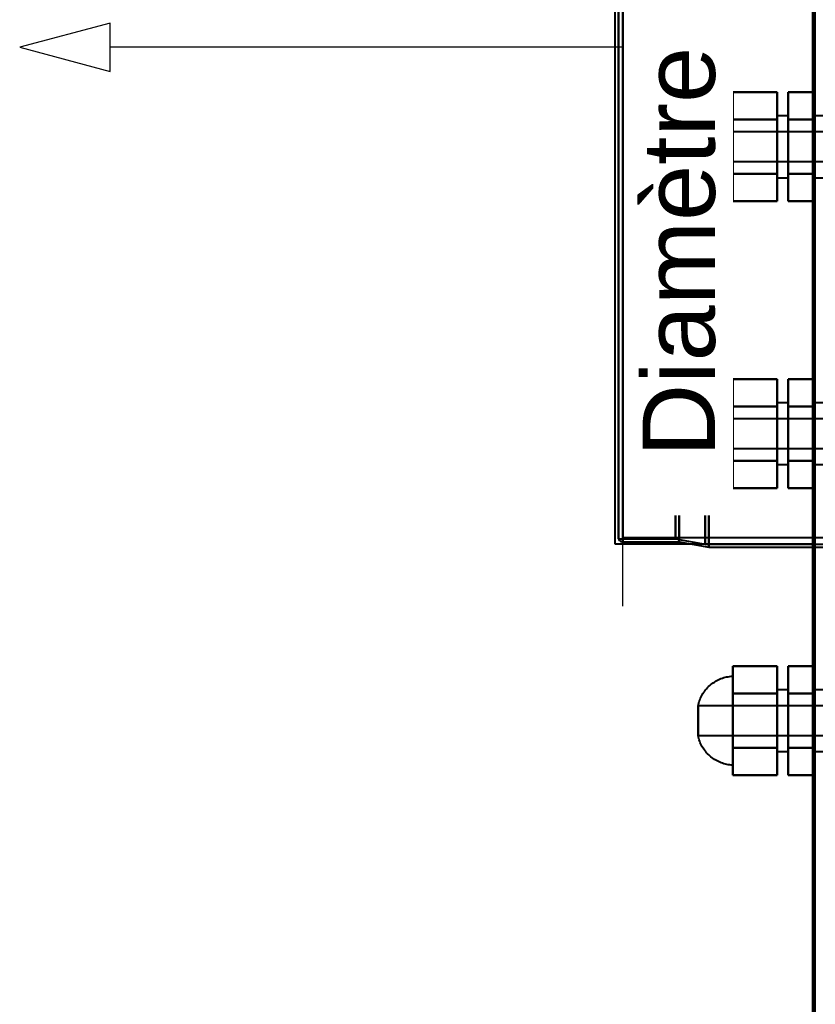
# Model space of a CAD drawing. Header units: millimetres. Extents: x -1087 to 1688, y -120 to 936.
# Tile 26 of 88: x -695 to -535, y 445 to 644. Entities that reach past the tile are written whole.
import ezdxf

# ---------------------------------------------------------------- set-up
doc = ezdxf.new("R2010")
doc.units = ezdxf.units.MM
doc.layers.add('A-GENM', color=13, linetype='Continuous', lineweight=40)
doc.layers.add('G-IMPT', color=8, linetype='Continuous', lineweight=40)
doc.styles.add('Arial_1', font='arial.ttf', dxfattribs={"height": 14.6304})

# ---------------------------------------------------------------- blocks, each defined once
blk = doc.blocks.new('NEXA 400 CALQUES_dwg-748074-Arrière')
at = {"layer": 'G-IMPT'}
for p, q in [((-535, 827.77), (-535, 128.97)), ((-573.39, 638.37), (-573.39, 738.34)), ((-573.39, 738.34), (-573.39, 638.37)), ((-562, 738.34), (-562, 638.37)), ((-562, 638.37), (-562, 738.34)), ((-556.77, 638.37), (-556.77, 738.78)), ((-556.77, 738.78), (-556.77, 638.37)), ((-556, 739.37), (-556, 638.37)), ((-556, 638.37), (-556, 739.37)), ((-535, 739.87), (-535, 638.37)), ((-535, 638.37), (-535, 739.87)), ((-574.3, 638.37), (-574.3, 737.75)), ((-574.3, 737.75), (-574.3, 638.37)), ((-573.39, 638.37), (-573.39, 737.43)), ((-562.77, 638.37), (-562.77, 737.75)), ((-562.77, 737.75), (-562.77, 638.37)), ((-574.3, 539), (-574.3, 638.37)), ((-574.3, 638.37), (-574.3, 539)), ((-573.39, 539.31), (-573.39, 638.37)), ((-573.39, 538.41), (-573.39, 638.37)), ((-573.39, 638.37), (-573.39, 538.41)), ((-562.77, 539), (-562.77, 638.37)), ((-562.77, 638.37), (-562.77, 539)), ((-562, 638.37), (-562, 538.41)), ((-562, 538.41), (-562, 638.37)), ((-556.77, 537.96), (-556.77, 638.37)), ((-556.77, 638.37), (-556.77, 537.96)), ((-556, 638.37), (-556, 537.37)), ((-556, 537.37), (-556, 638.37)), ((-535, 638.37), (-535, 536.87)), ((-535, 536.87), (-535, 638.37)), ((-551.2, 627.27), (-551.2, 609.27)), ((-551.2, 627.27), (-551.2, 618.27)), ((-551.2, 618.27), (-551.2, 627.27)), ((-534.5, 624.92), (-535, 624.92)), ((-535, 618.27), (-535, 624.92)), ((-535, 624.92), (-535, 618.27)), ((-540, 624.52), (-542.2, 624.52)), ((-542.2, 624.52), (-542.2, 618.27)), ((-542.2, 618.27), (-542.2, 624.52)), ((-540, 624.52), (-540, 618.27)), ((-540, 618.27), (-540, 624.52)), ((-527.2, 624.52), (-535, 624.52)), ((-535, 618.27), (-535, 624.52)), ((-535, 624.52), (-535, 612.02)), ((-535, 624.52), (-535, 612.02)), ((-527.2, 621.27), (-558.2, 621.27)), ((-558.2, 615.27), (-558.2, 621.27)), ((-558.2, 618.27), (-558.2, 621.27)), ((-558.2, 621.27), (-558.2, 618.27)), ((-558.2, 615.27), (-558.2, 618.27)), ((-558.2, 618.27), (-558.2, 615.27)), ((-551.2, 618.27), (-551.2, 609.27)), ((-551.2, 609.27), (-551.2, 618.27)), ((-542.2, 618.27), (-542.2, 612.02)), ((-542.2, 612.02), (-542.2, 618.27)), ((-540, 618.27), (-540, 612.02)), ((-540, 612.02), (-540, 618.27)), ((-535, 612.02), (-535, 618.27)), ((-535, 612.02), (-535, 618.27)), ((-535, 611.62), (-535, 618.27)), ((-535, 618.27), (-535, 611.62)), ((-558.2, 615.27), (-527.2, 615.27)), ((-542.2, 612.02), (-540, 612.02)), ((-535, 612.02), (-527.2, 612.02)), ((-535, 611.62), (-534.5, 611.62)), ((-551.2, 569.27), (-551.2, 551.27)), ((-551.2, 569.27), (-551.2, 560.27)), ((-551.2, 560.27), (-551.2, 569.27)), ((-540, 566.52), (-542.2, 566.52)), ((-542.2, 566.52), (-542.2, 560.27)), ((-542.2, 560.27), (-542.2, 566.52)), ((-540, 566.52), (-540, 560.27)), ((-540, 560.27), (-540, 566.52)), ((-534.5, 566.92), (-535, 566.92)), ((-535, 560.27), (-535, 566.92)), ((-535, 566.92), (-535, 560.27)), ((-527.2, 566.52), (-535, 566.52)), ((-535, 560.27), (-535, 566.52)), ((-535, 566.52), (-535, 554.02)), ((-535, 566.52), (-535, 554.02)), ((-527.2, 563.27), (-558.2, 563.27)), ((-558.2, 563.27), (-558.2, 560.27)), ((-558.2, 557.27), (-558.2, 563.27)), ((-558.2, 560.27), (-558.2, 563.27)), ((-558.2, 560.27), (-558.2, 557.27)), ((-558.2, 557.27), (-558.2, 560.27)), ((-551.2, 560.27), (-551.2, 551.27)), ((-551.2, 551.27), (-551.2, 560.27)), ((-542.2, 560.27), (-542.2, 554.02)), ((-542.2, 554.02), (-542.2, 560.27)), ((-540, 560.27), (-540, 554.02)), ((-540, 554.02), (-540, 560.27)), ((-535, 554.02), (-535, 560.27)), ((-535, 554.02), (-535, 560.27)), ((-535, 553.62), (-535, 560.27)), ((-535, 560.27), (-535, 553.62)), ((-558.2, 557.27), (-527.2, 557.27)), ((-542.2, 554.02), (-540, 554.02)), ((-535, 554.02), (-527.2, 554.02)), ((-535, 553.62), (-534.5, 553.62)), ((-573.39, 539.31), (573.39, 539.31)), ((-574.3, 539), (-562.77, 539)), ((-573.39, 538.41), (-562, 538.41)), ((-562.77, 539), (-556.77, 537.96)), ((-562, 538.41), (-556, 537.37)), ((-556.77, 537.96), (-525.2, 537.96)), ((-556, 537.37), (-526, 537.37)), ((-535, 536.87), (-534.5, 536.87)), ((-551.2, 511.27), (-551.2, 493.27)), ((-551.2, 511.27), (-551.2, 502.27)), ((-551.2, 502.27), (-551.2, 511.27)), ((-540, 508.52), (-542.2, 508.52)), ((-542.2, 508.52), (-542.2, 502.27)), ((-542.2, 502.27), (-542.2, 508.52)), ((-540, 508.52), (-540, 502.27)), ((-540, 502.27), (-540, 508.52)), ((-534.5, 508.92), (-535, 508.92)), ((-535, 502.27), (-535, 508.92)), ((-535, 508.92), (-535, 502.27)), ((-527.2, 508.52), (-535, 508.52)), ((-535, 502.27), (-535, 508.52)), ((-535, 508.52), (-535, 496.02)), ((-535, 508.52), (-535, 496.02)), ((-527.2, 505.27), (-558.2, 505.27)), ((-558.2, 505.27), (-558.2, 502.27)), ((-558.2, 499.27), (-558.2, 505.27)), ((-558.2, 502.27), (-558.2, 505.27)), ((-558.2, 502.27), (-558.2, 499.27)), ((-558.2, 499.27), (-558.2, 502.27)), ((-551.2, 502.27), (-551.2, 493.27)), ((-551.2, 493.27), (-551.2, 502.27)), ((-542.2, 502.27), (-542.2, 496.02)), ((-542.2, 496.02), (-542.2, 502.27)), ((-540, 502.27), (-540, 496.02)), ((-540, 496.02), (-540, 502.27)), ((-535, 496.02), (-535, 502.27)), ((-535, 496.02), (-535, 502.27)), ((-535, 495.62), (-535, 502.27)), ((-535, 502.27), (-535, 495.62)), ((-558.2, 499.27), (-527.2, 499.27)), ((-542.2, 496.02), (-540, 496.02)), ((-535, 496.02), (-527.2, 496.02)), ((-535, 495.62), (-534.5, 495.62))]:
    blk.add_line(p, q, dxfattribs=at)
at = {"layer": 'G-IMPT', "flags": 128}
for points in [[(-535, 128.97), (-535, 312.42), (-535, 495.87), (-535, 679.32), (-535, 862.77)], [(-535, 862.77), (-535, 679.32), (-535, 495.87), (-535, 312.42), (-535, 128.97)], [(-534.5, 129.47), (-534.5, 312.67), (-534.5, 495.87), (-534.5, 679.07), (-534.5, 862.27)], [(-535, 827.77), (-535, 653.07), (-535, 478.37), (-535, 303.67), (-535, 128.97)], [(-535, 128.97), (-535, 303.67), (-535, 478.37), (-535, 653.07), (-535, 827.77)], [(-535, 670.07), (-535, 570.47), (-535, 470.87), (-535, 371.27), (-535, 271.67)], [(-535, 271.67), (-535, 371.27), (-535, 470.87), (-535, 570.47), (-535, 670.07)], [(-535, 670.07), (-535, 570.47), (-535, 470.87), (-535, 371.27), (-535, 271.67)], [(-535, 271.67), (-535, 371.27), (-535, 470.87), (-535, 570.47), (-535, 670.07)], [(-551.2, 623.77), (-551.2, 625.15), (-551.2, 626.52), (-551.2, 627.9), (-551.2, 629.27)], [(-551.2, 629.27), (-551.2, 627.9), (-551.2, 626.52), (-551.2, 625.15), (-551.2, 623.77)], [(-542.2, 629.27), (-544.45, 629.27), (-546.7, 629.27), (-548.95, 629.27), (-551.2, 629.27)], [(-551.2, 629.27), (-551.2, 627.9), (-551.2, 626.52), (-551.2, 625.15), (-551.2, 623.77)], [(-551.2, 623.77), (-551.2, 625.15), (-551.2, 626.52), (-551.2, 627.9), (-551.2, 629.27)], [(-551.2, 629.27), (-548.95, 629.27), (-546.7, 629.27), (-544.45, 629.27), (-542.2, 629.27)], [(-542.2, 623.77), (-542.2, 625.15), (-542.2, 626.52), (-542.2, 627.9), (-542.2, 629.27)], [(-542.2, 629.27), (-542.2, 627.9), (-542.2, 626.52), (-542.2, 625.15), (-542.2, 623.77)], [(-542.2, 623.77), (-542.2, 625.15), (-542.2, 626.52), (-542.2, 627.9), (-542.2, 629.27)], [(-542.2, 629.27), (-542.2, 627.9), (-542.2, 626.52), (-542.2, 625.15), (-542.2, 623.77)], [(-540, 623.77), (-540, 625.15), (-540, 626.52), (-540, 627.9), (-540, 629.27)], [(-540, 629.27), (-540, 627.9), (-540, 626.52), (-540, 625.15), (-540, 623.77)], [(-540, 629.27), (-540, 627.9), (-540, 626.52), (-540, 625.15), (-540, 623.77)], [(-535, 629.27), (-536.25, 629.27), (-537.5, 629.27), (-538.75, 629.27), (-540, 629.27)], [(-540, 623.77), (-540, 625.15), (-540, 626.52), (-540, 627.9), (-540, 629.27)], [(-540, 629.27), (-538.75, 629.27), (-537.5, 629.27), (-536.25, 629.27), (-535, 629.27)], [(-535, 623.77), (-535, 625.15), (-535, 626.52), (-535, 627.9), (-535, 629.27)], [(-535, 629.27), (-535, 627.9), (-535, 626.52), (-535, 625.15), (-535, 623.77)], [(-535, 623.77), (-535, 625.15), (-535, 626.52), (-535, 627.9), (-535, 629.27)], [(-535, 629.27), (-535, 627.9), (-535, 626.52), (-535, 625.15), (-535, 623.77)], [(-558.2, 621.27), (-558.13, 621.57), (-558.06, 621.85), (-557.97, 622.14), (-557.87, 622.42), (-557.76, 622.7), (-557.63, 622.98), (-557.5, 623.25), (-557.36, 623.51), (-557.2, 623.77), (-557.04, 624.02), (-556.86, 624.26), (-556.68, 624.5), (-556.49, 624.73), (-556.28, 624.95), (-556.07, 625.16), (-555.85, 625.37), (-555.63, 625.56), (-555.39, 625.75), (-555.15, 625.93), (-554.9, 626.09), (-554.64, 626.25), (-554.38, 626.4), (-554.12, 626.53), (-553.84, 626.66), (-553.57, 626.77), (-553.28, 626.87), (-553, 626.97), (-552.71, 627.05), (-552.42, 627.11), (-552.12, 627.17), (-551.83, 627.22), (-551.53, 627.25), (-551.23, 627.27), (-551.2, 627.27)], [(-551.2, 612.77), (-551.2, 615.52), (-551.2, 618.27), (-551.2, 621.02), (-551.2, 623.77)], [(-551.2, 623.77), (-551.2, 621.02), (-551.2, 618.27), (-551.2, 615.52), (-551.2, 612.77)], [(-542.2, 623.77), (-544.45, 623.77), (-546.7, 623.77), (-548.95, 623.77), (-551.2, 623.77)], [(-551.2, 623.77), (-551.2, 621.02), (-551.2, 618.27), (-551.2, 615.52), (-551.2, 612.77)], [(-551.2, 623.77), (-548.95, 623.77), (-546.7, 623.77), (-544.45, 623.77), (-542.2, 623.77)], [(-542.2, 623.77), (-544.45, 623.77), (-546.7, 623.77), (-548.95, 623.77), (-551.2, 623.77)], [(-551.2, 612.77), (-551.2, 615.52), (-551.2, 618.27), (-551.2, 621.02), (-551.2, 623.77)], [(-551.2, 623.77), (-548.95, 623.77), (-546.7, 623.77), (-544.45, 623.77), (-542.2, 623.77)], [(-542.2, 612.77), (-542.2, 615.52), (-542.2, 618.27), (-542.2, 621.02), (-542.2, 623.77)], [(-542.2, 623.77), (-542.2, 621.02), (-542.2, 618.27), (-542.2, 615.52), (-542.2, 612.77)], [(-542.2, 612.77), (-542.2, 615.52), (-542.2, 618.27), (-542.2, 621.02), (-542.2, 623.77)], [(-542.2, 623.77), (-542.2, 621.02), (-542.2, 618.27), (-542.2, 615.52), (-542.2, 612.77)], [(-540, 612.77), (-540, 615.52), (-540, 618.27), (-540, 621.02), (-540, 623.77)], [(-540, 623.77), (-540, 621.02), (-540, 618.27), (-540, 615.52), (-540, 612.77)], [(-540, 623.77), (-540, 621.02), (-540, 618.27), (-540, 615.52), (-540, 612.77)], [(-535, 623.77), (-536.25, 623.77), (-537.5, 623.77), (-538.75, 623.77), (-540, 623.77)], [(-540, 623.77), (-538.75, 623.77), (-537.5, 623.77), (-536.25, 623.77), (-535, 623.77)], [(-535, 623.77), (-536.25, 623.77), (-537.5, 623.77), (-538.75, 623.77), (-540, 623.77)], [(-540, 612.77), (-540, 615.52), (-540, 618.27), (-540, 621.02), (-540, 623.77)], [(-540, 623.77), (-538.75, 623.77), (-537.5, 623.77), (-536.25, 623.77), (-535, 623.77)], [(-535, 612.77), (-535, 615.52), (-535, 618.27), (-535, 621.02), (-535, 623.77)], [(-535, 623.77), (-535, 621.02), (-535, 618.27), (-535, 615.52), (-535, 612.77)], [(-535, 612.77), (-535, 615.52), (-535, 618.27), (-535, 621.02), (-535, 623.77)], [(-535, 623.77), (-535, 621.02), (-535, 618.27), (-535, 615.52), (-535, 612.77)], [(-551.2, 609.27), (-551.5, 609.29), (-551.8, 609.32), (-552.09, 609.37), (-552.39, 609.42), (-552.68, 609.49), (-552.97, 609.57), (-553.26, 609.66), (-553.54, 609.76), (-553.82, 609.88), (-554.09, 610), (-554.36, 610.14), (-554.62, 610.28), (-554.88, 610.44), (-555.13, 610.6), (-555.37, 610.78), (-555.6, 610.96), (-555.83, 611.16), (-556.05, 611.36), (-556.26, 611.57), (-556.47, 611.8), (-556.66, 612.02), (-556.85, 612.26), (-557.02, 612.5), (-557.19, 612.75), (-557.34, 613.01), (-557.49, 613.27), (-557.62, 613.54), (-557.75, 613.82), (-557.86, 614.09), (-557.96, 614.38), (-558.05, 614.66), (-558.13, 614.95), (-558.19, 615.24), (-558.2, 615.27)], [(-551.2, 612.77), (-551.2, 611.4), (-551.2, 610.02), (-551.2, 608.65), (-551.2, 607.27)], [(-551.2, 607.27), (-551.2, 608.65), (-551.2, 610.02), (-551.2, 611.4), (-551.2, 612.77)], [(-551.2, 607.27), (-551.2, 608.65), (-551.2, 610.02), (-551.2, 611.4), (-551.2, 612.77)], [(-551.2, 612.77), (-548.95, 612.77), (-546.7, 612.77), (-544.45, 612.77), (-542.2, 612.77)], [(-542.2, 612.77), (-544.45, 612.77), (-546.7, 612.77), (-548.95, 612.77), (-551.2, 612.77)], [(-551.2, 612.77), (-551.2, 611.4), (-551.2, 610.02), (-551.2, 608.65), (-551.2, 607.27)], [(-551.2, 612.77), (-548.95, 612.77), (-546.7, 612.77), (-544.45, 612.77), (-542.2, 612.77)], [(-542.2, 612.77), (-544.45, 612.77), (-546.7, 612.77), (-548.95, 612.77), (-551.2, 612.77)], [(-542.2, 612.77), (-542.2, 611.4), (-542.2, 610.02), (-542.2, 608.65), (-542.2, 607.27)], [(-542.2, 607.27), (-542.2, 608.65), (-542.2, 610.02), (-542.2, 611.4), (-542.2, 612.77)], [(-542.2, 612.77), (-542.2, 611.4), (-542.2, 610.02), (-542.2, 608.65), (-542.2, 607.27)], [(-542.2, 607.27), (-542.2, 608.65), (-542.2, 610.02), (-542.2, 611.4), (-542.2, 612.77)], [(-540, 612.77), (-540, 611.4), (-540, 610.02), (-540, 608.65), (-540, 607.27)], [(-540, 607.27), (-540, 608.65), (-540, 610.02), (-540, 611.4), (-540, 612.77)], [(-540, 612.77), (-540, 611.4), (-540, 610.02), (-540, 608.65), (-540, 607.27)], [(-535, 612.77), (-536.25, 612.77), (-537.5, 612.77), (-538.75, 612.77), (-540, 612.77)], [(-540, 612.77), (-538.75, 612.77), (-537.5, 612.77), (-536.25, 612.77), (-535, 612.77)], [(-535, 612.77), (-536.25, 612.77), (-537.5, 612.77), (-538.75, 612.77), (-540, 612.77)], [(-540, 607.27), (-540, 608.65), (-540, 610.02), (-540, 611.4), (-540, 612.77)], [(-540, 612.77), (-538.75, 612.77), (-537.5, 612.77), (-536.25, 612.77), (-535, 612.77)], [(-535, 607.27), (-535, 608.65), (-535, 610.02), (-535, 611.4), (-535, 612.77)], [(-535, 612.77), (-535, 611.4), (-535, 610.02), (-535, 608.65), (-535, 607.27)], [(-535, 607.27), (-535, 608.65), (-535, 610.02), (-535, 611.4), (-535, 612.77)], [(-535, 612.77), (-535, 611.4), (-535, 610.02), (-535, 608.65), (-535, 607.27)], [(-542.2, 607.27), (-544.45, 607.27), (-546.7, 607.27), (-548.95, 607.27), (-551.2, 607.27)], [(-551.2, 607.27), (-548.95, 607.27), (-546.7, 607.27), (-544.45, 607.27), (-542.2, 607.27)], [(-540, 607.27), (-538.75, 607.27), (-537.5, 607.27), (-536.25, 607.27), (-535, 607.27)], [(-535, 607.27), (-536.25, 607.27), (-537.5, 607.27), (-538.75, 607.27), (-540, 607.27)], [(-551.2, 565.77), (-551.2, 567.15), (-551.2, 568.52), (-551.2, 569.9), (-551.2, 571.27)], [(-551.2, 571.27), (-551.2, 569.9), (-551.2, 568.52), (-551.2, 567.15), (-551.2, 565.77)], [(-542.2, 571.27), (-544.45, 571.27), (-546.7, 571.27), (-548.95, 571.27), (-551.2, 571.27)], [(-551.2, 571.27), (-551.2, 569.9), (-551.2, 568.52), (-551.2, 567.15), (-551.2, 565.77)], [(-551.2, 565.77), (-551.2, 567.15), (-551.2, 568.52), (-551.2, 569.9), (-551.2, 571.27)], [(-551.2, 571.27), (-548.95, 571.27), (-546.7, 571.27), (-544.45, 571.27), (-542.2, 571.27)], [(-542.2, 565.77), (-542.2, 567.15), (-542.2, 568.52), (-542.2, 569.9), (-542.2, 571.27)], [(-542.2, 571.27), (-542.2, 569.9), (-542.2, 568.52), (-542.2, 567.15), (-542.2, 565.77)], [(-542.2, 565.77), (-542.2, 567.15), (-542.2, 568.52), (-542.2, 569.9), (-542.2, 571.27)], [(-542.2, 571.27), (-542.2, 569.9), (-542.2, 568.52), (-542.2, 567.15), (-542.2, 565.77)], [(-540, 565.77), (-540, 567.15), (-540, 568.52), (-540, 569.9), (-540, 571.27)], [(-540, 571.27), (-540, 569.9), (-540, 568.52), (-540, 567.15), (-540, 565.77)], [(-540, 571.27), (-540, 569.9), (-540, 568.52), (-540, 567.15), (-540, 565.77)], [(-535, 571.27), (-536.25, 571.27), (-537.5, 571.27), (-538.75, 571.27), (-540, 571.27)], [(-540, 565.77), (-540, 567.15), (-540, 568.52), (-540, 569.9), (-540, 571.27)], [(-540, 571.27), (-538.75, 571.27), (-537.5, 571.27), (-536.25, 571.27), (-535, 571.27)], [(-535, 565.77), (-535, 567.15), (-535, 568.52), (-535, 569.9), (-535, 571.27)], [(-535, 571.27), (-535, 569.9), (-535, 568.52), (-535, 567.15), (-535, 565.77)], [(-535, 565.77), (-535, 567.15), (-535, 568.52), (-535, 569.9), (-535, 571.27)], [(-535, 571.27), (-535, 569.9), (-535, 568.52), (-535, 567.15), (-535, 565.77)], [(-558.2, 563.27), (-558.13, 563.57), (-558.06, 563.85), (-557.97, 564.14), (-557.87, 564.42), (-557.76, 564.7), (-557.63, 564.98), (-557.5, 565.25), (-557.36, 565.51), (-557.2, 565.77), (-557.04, 566.02), (-556.86, 566.26), (-556.68, 566.5), (-556.49, 566.73), (-556.28, 566.95), (-556.07, 567.16), (-555.85, 567.37), (-555.63, 567.56), (-555.39, 567.75), (-555.15, 567.93), (-554.9, 568.09), (-554.64, 568.25), (-554.38, 568.4), (-554.12, 568.53), (-553.84, 568.66), (-553.57, 568.77), (-553.28, 568.87), (-553, 568.97), (-552.71, 569.05), (-552.42, 569.11), (-552.12, 569.17), (-551.83, 569.22), (-551.53, 569.25), (-551.23, 569.27), (-551.2, 569.27)], [(-551.2, 554.77), (-551.2, 557.52), (-551.2, 560.27), (-551.2, 563.02), (-551.2, 565.77)], [(-551.2, 565.77), (-551.2, 563.02), (-551.2, 560.27), (-551.2, 557.52), (-551.2, 554.77)], [(-542.2, 565.77), (-544.45, 565.77), (-546.7, 565.77), (-548.95, 565.77), (-551.2, 565.77)], [(-551.2, 565.77), (-551.2, 563.02), (-551.2, 560.27), (-551.2, 557.52), (-551.2, 554.77)], [(-551.2, 565.77), (-548.95, 565.77), (-546.7, 565.77), (-544.45, 565.77), (-542.2, 565.77)], [(-542.2, 565.77), (-544.45, 565.77), (-546.7, 565.77), (-548.95, 565.77), (-551.2, 565.77)], [(-551.2, 554.77), (-551.2, 557.52), (-551.2, 560.27), (-551.2, 563.02), (-551.2, 565.77)], [(-551.2, 565.77), (-548.95, 565.77), (-546.7, 565.77), (-544.45, 565.77), (-542.2, 565.77)], [(-542.2, 554.77), (-542.2, 557.52), (-542.2, 560.27), (-542.2, 563.02), (-542.2, 565.77)], [(-542.2, 565.77), (-542.2, 563.02), (-542.2, 560.27), (-542.2, 557.52), (-542.2, 554.77)], [(-542.2, 554.77), (-542.2, 557.52), (-542.2, 560.27), (-542.2, 563.02), (-542.2, 565.77)], [(-542.2, 565.77), (-542.2, 563.02), (-542.2, 560.27), (-542.2, 557.52), (-542.2, 554.77)], [(-540, 554.77), (-540, 557.52), (-540, 560.27), (-540, 563.02), (-540, 565.77)], [(-540, 565.77), (-540, 563.02), (-540, 560.27), (-540, 557.52), (-540, 554.77)], [(-540, 565.77), (-540, 563.02), (-540, 560.27), (-540, 557.52), (-540, 554.77)], [(-535, 565.77), (-536.25, 565.77), (-537.5, 565.77), (-538.75, 565.77), (-540, 565.77)], [(-540, 565.77), (-538.75, 565.77), (-537.5, 565.77), (-536.25, 565.77), (-535, 565.77)], [(-535, 565.77), (-536.25, 565.77), (-537.5, 565.77), (-538.75, 565.77), (-540, 565.77)], [(-540, 554.77), (-540, 557.52), (-540, 560.27), (-540, 563.02), (-540, 565.77)], [(-540, 565.77), (-538.75, 565.77), (-537.5, 565.77), (-536.25, 565.77), (-535, 565.77)], [(-535, 554.77), (-535, 557.52), (-535, 560.27), (-535, 563.02), (-535, 565.77)], [(-535, 565.77), (-535, 563.02), (-535, 560.27), (-535, 557.52), (-535, 554.77)], [(-535, 554.77), (-535, 557.52), (-535, 560.27), (-535, 563.02), (-535, 565.77)], [(-535, 565.77), (-535, 563.02), (-535, 560.27), (-535, 557.52), (-535, 554.77)], [(-551.2, 551.27), (-551.5, 551.29), (-551.8, 551.32), (-552.09, 551.37), (-552.39, 551.42), (-552.68, 551.49), (-552.97, 551.57), (-553.26, 551.66), (-553.54, 551.76), (-553.82, 551.88), (-554.09, 552), (-554.36, 552.14), (-554.62, 552.28), (-554.88, 552.44), (-555.13, 552.6), (-555.37, 552.78), (-555.6, 552.96), (-555.83, 553.16), (-556.05, 553.36), (-556.26, 553.57), (-556.47, 553.8), (-556.66, 554.02), (-556.85, 554.26), (-557.02, 554.5), (-557.19, 554.75), (-557.34, 555.01), (-557.49, 555.27), (-557.62, 555.54), (-557.75, 555.82), (-557.86, 556.09), (-557.96, 556.38), (-558.05, 556.66), (-558.13, 556.95), (-558.19, 557.24), (-558.2, 557.27)], [(-551.2, 554.77), (-551.2, 553.4), (-551.2, 552.02), (-551.2, 550.65), (-551.2, 549.27)], [(-551.2, 549.27), (-551.2, 550.65), (-551.2, 552.02), (-551.2, 553.4), (-551.2, 554.77)], [(-551.2, 549.27), (-551.2, 550.65), (-551.2, 552.02), (-551.2, 553.4), (-551.2, 554.77)], [(-551.2, 554.77), (-548.95, 554.77), (-546.7, 554.77), (-544.45, 554.77), (-542.2, 554.77)], [(-542.2, 554.77), (-544.45, 554.77), (-546.7, 554.77), (-548.95, 554.77), (-551.2, 554.77)], [(-551.2, 554.77), (-551.2, 553.4), (-551.2, 552.02), (-551.2, 550.65), (-551.2, 549.27)], [(-551.2, 554.77), (-548.95, 554.77), (-546.7, 554.77), (-544.45, 554.77), (-542.2, 554.77)], [(-542.2, 554.77), (-544.45, 554.77), (-546.7, 554.77), (-548.95, 554.77), (-551.2, 554.77)], [(-542.2, 554.77), (-542.2, 553.4), (-542.2, 552.02), (-542.2, 550.65), (-542.2, 549.27)], [(-542.2, 549.27), (-542.2, 550.65), (-542.2, 552.02), (-542.2, 553.4), (-542.2, 554.77)], [(-542.2, 554.77), (-542.2, 553.4), (-542.2, 552.02), (-542.2, 550.65), (-542.2, 549.27)], [(-542.2, 549.27), (-542.2, 550.65), (-542.2, 552.02), (-542.2, 553.4), (-542.2, 554.77)], [(-540, 554.77), (-540, 553.4), (-540, 552.02), (-540, 550.65), (-540, 549.27)], [(-540, 549.27), (-540, 550.65), (-540, 552.02), (-540, 553.4), (-540, 554.77)], [(-540, 554.77), (-540, 553.4), (-540, 552.02), (-540, 550.65), (-540, 549.27)], [(-535, 554.77), (-536.25, 554.77), (-537.5, 554.77), (-538.75, 554.77), (-540, 554.77)], [(-540, 554.77), (-538.75, 554.77), (-537.5, 554.77), (-536.25, 554.77), (-535, 554.77)], [(-535, 554.77), (-536.25, 554.77), (-537.5, 554.77), (-538.75, 554.77), (-540, 554.77)], [(-540, 549.27), (-540, 550.65), (-540, 552.02), (-540, 553.4), (-540, 554.77)], [(-540, 554.77), (-538.75, 554.77), (-537.5, 554.77), (-536.25, 554.77), (-535, 554.77)], [(-535, 549.27), (-535, 550.65), (-535, 552.02), (-535, 553.4), (-535, 554.77)], [(-535, 554.77), (-535, 553.4), (-535, 552.02), (-535, 550.65), (-535, 549.27)], [(-535, 549.27), (-535, 550.65), (-535, 552.02), (-535, 553.4), (-535, 554.77)], [(-535, 554.77), (-535, 553.4), (-535, 552.02), (-535, 550.65), (-535, 549.27)], [(-542.2, 549.27), (-544.45, 549.27), (-546.7, 549.27), (-548.95, 549.27), (-551.2, 549.27)], [(-551.2, 549.27), (-548.95, 549.27), (-546.7, 549.27), (-544.45, 549.27), (-542.2, 549.27)], [(-540, 549.27), (-538.75, 549.27), (-537.5, 549.27), (-536.25, 549.27), (-535, 549.27)], [(-535, 549.27), (-536.25, 549.27), (-537.5, 549.27), (-538.75, 549.27), (-540, 549.27)], [(-574.3, 539), (-574.23, 538.87), (-574.06, 538.67), (-573.9, 538.55), (-573.77, 538.48), (-573.57, 538.42), (-573.39, 538.41)], [(-551.2, 507.77), (-551.2, 509.15), (-551.2, 510.52), (-551.2, 511.9), (-551.2, 513.27)], [(-551.2, 513.27), (-551.2, 511.9), (-551.2, 510.52), (-551.2, 509.15), (-551.2, 507.77)], [(-542.2, 513.27), (-544.45, 513.27), (-546.7, 513.27), (-548.95, 513.27), (-551.2, 513.27)], [(-551.2, 513.27), (-551.2, 511.9), (-551.2, 510.52), (-551.2, 509.15), (-551.2, 507.77)], [(-551.2, 507.77), (-551.2, 509.15), (-551.2, 510.52), (-551.2, 511.9), (-551.2, 513.27)], [(-551.2, 513.27), (-548.95, 513.27), (-546.7, 513.27), (-544.45, 513.27), (-542.2, 513.27)], [(-542.2, 507.77), (-542.2, 509.15), (-542.2, 510.52), (-542.2, 511.9), (-542.2, 513.27)], [(-542.2, 513.27), (-542.2, 511.9), (-542.2, 510.52), (-542.2, 509.15), (-542.2, 507.77)], [(-542.2, 507.77), (-542.2, 509.15), (-542.2, 510.52), (-542.2, 511.9), (-542.2, 513.27)], [(-542.2, 513.27), (-542.2, 511.9), (-542.2, 510.52), (-542.2, 509.15), (-542.2, 507.77)], [(-540, 507.77), (-540, 509.15), (-540, 510.52), (-540, 511.9), (-540, 513.27)], [(-540, 513.27), (-540, 511.9), (-540, 510.52), (-540, 509.15), (-540, 507.77)], [(-540, 513.27), (-540, 511.9), (-540, 510.52), (-540, 509.15), (-540, 507.77)], [(-535, 513.27), (-536.25, 513.27), (-537.5, 513.27), (-538.75, 513.27), (-540, 513.27)], [(-540, 507.77), (-540, 509.15), (-540, 510.52), (-540, 511.9), (-540, 513.27)], [(-540, 513.27), (-538.75, 513.27), (-537.5, 513.27), (-536.25, 513.27), (-535, 513.27)], [(-535, 507.77), (-535, 509.15), (-535, 510.52), (-535, 511.9), (-535, 513.27)], [(-535, 513.27), (-535, 511.9), (-535, 510.52), (-535, 509.15), (-535, 507.77)], [(-535, 507.77), (-535, 509.15), (-535, 510.52), (-535, 511.9), (-535, 513.27)], [(-535, 513.27), (-535, 511.9), (-535, 510.52), (-535, 509.15), (-535, 507.77)], [(-558.2, 505.27), (-558.13, 505.57), (-558.06, 505.85), (-557.97, 506.14), (-557.87, 506.42), (-557.76, 506.7), (-557.63, 506.98), (-557.5, 507.25), (-557.36, 507.51), (-557.2, 507.77), (-557.04, 508.02), (-556.86, 508.26), (-556.68, 508.5), (-556.49, 508.73), (-556.28, 508.95), (-556.07, 509.16), (-555.85, 509.37), (-555.63, 509.56), (-555.39, 509.75), (-555.15, 509.93), (-554.9, 510.09), (-554.64, 510.25), (-554.38, 510.4), (-554.12, 510.53), (-553.84, 510.66), (-553.57, 510.77), (-553.28, 510.87), (-553, 510.97), (-552.71, 511.05), (-552.42, 511.11), (-552.12, 511.17), (-551.83, 511.22), (-551.53, 511.25), (-551.23, 511.27), (-551.2, 511.27)], [(-551.2, 496.77), (-551.2, 499.52), (-551.2, 502.27), (-551.2, 505.02), (-551.2, 507.77)], [(-551.2, 507.77), (-551.2, 505.02), (-551.2, 502.27), (-551.2, 499.52), (-551.2, 496.77)], [(-542.2, 507.77), (-544.45, 507.77), (-546.7, 507.77), (-548.95, 507.77), (-551.2, 507.77)], [(-551.2, 507.77), (-551.2, 505.02), (-551.2, 502.27), (-551.2, 499.52), (-551.2, 496.77)], [(-551.2, 507.77), (-548.95, 507.77), (-546.7, 507.77), (-544.45, 507.77), (-542.2, 507.77)], [(-542.2, 507.77), (-544.45, 507.77), (-546.7, 507.77), (-548.95, 507.77), (-551.2, 507.77)], [(-551.2, 496.77), (-551.2, 499.52), (-551.2, 502.27), (-551.2, 505.02), (-551.2, 507.77)], [(-551.2, 507.77), (-548.95, 507.77), (-546.7, 507.77), (-544.45, 507.77), (-542.2, 507.77)], [(-542.2, 496.77), (-542.2, 499.52), (-542.2, 502.27), (-542.2, 505.02), (-542.2, 507.77)], [(-542.2, 507.77), (-542.2, 505.02), (-542.2, 502.27), (-542.2, 499.52), (-542.2, 496.77)], [(-542.2, 496.77), (-542.2, 499.52), (-542.2, 502.27), (-542.2, 505.02), (-542.2, 507.77)], [(-542.2, 507.77), (-542.2, 505.02), (-542.2, 502.27), (-542.2, 499.52), (-542.2, 496.77)], [(-540, 496.77), (-540, 499.52), (-540, 502.27), (-540, 505.02), (-540, 507.77)], [(-540, 507.77), (-540, 505.02), (-540, 502.27), (-540, 499.52), (-540, 496.77)], [(-540, 507.77), (-540, 505.02), (-540, 502.27), (-540, 499.52), (-540, 496.77)], [(-535, 507.77), (-536.25, 507.77), (-537.5, 507.77), (-538.75, 507.77), (-540, 507.77)], [(-540, 507.77), (-538.75, 507.77), (-537.5, 507.77), (-536.25, 507.77), (-535, 507.77)], [(-535, 507.77), (-536.25, 507.77), (-537.5, 507.77), (-538.75, 507.77), (-540, 507.77)], [(-540, 496.77), (-540, 499.52), (-540, 502.27), (-540, 505.02), (-540, 507.77)], [(-540, 507.77), (-538.75, 507.77), (-537.5, 507.77), (-536.25, 507.77), (-535, 507.77)], [(-535, 496.77), (-535, 499.52), (-535, 502.27), (-535, 505.02), (-535, 507.77)], [(-535, 507.77), (-535, 505.02), (-535, 502.27), (-535, 499.52), (-535, 496.77)], [(-535, 496.77), (-535, 499.52), (-535, 502.27), (-535, 505.02), (-535, 507.77)], [(-535, 507.77), (-535, 505.02), (-535, 502.27), (-535, 499.52), (-535, 496.77)], [(-551.2, 493.27), (-551.5, 493.29), (-551.8, 493.32), (-552.09, 493.37), (-552.39, 493.42), (-552.68, 493.49), (-552.97, 493.57), (-553.26, 493.66), (-553.54, 493.76), (-553.82, 493.88), (-554.09, 494), (-554.36, 494.14), (-554.62, 494.28), (-554.88, 494.44), (-555.13, 494.6), (-555.37, 494.78), (-555.6, 494.96), (-555.83, 495.16), (-556.05, 495.36), (-556.26, 495.57), (-556.47, 495.8), (-556.66, 496.02), (-556.85, 496.26), (-557.02, 496.5), (-557.19, 496.75), (-557.34, 497.01), (-557.49, 497.27), (-557.62, 497.54), (-557.75, 497.82), (-557.86, 498.09), (-557.96, 498.38), (-558.05, 498.66), (-558.13, 498.95), (-558.19, 499.24), (-558.2, 499.27)], [(-551.2, 496.77), (-551.2, 495.4), (-551.2, 494.02), (-551.2, 492.65), (-551.2, 491.27)], [(-551.2, 491.27), (-551.2, 492.65), (-551.2, 494.02), (-551.2, 495.4), (-551.2, 496.77)], [(-551.2, 491.27), (-551.2, 492.65), (-551.2, 494.02), (-551.2, 495.4), (-551.2, 496.77)], [(-551.2, 496.77), (-548.95, 496.77), (-546.7, 496.77), (-544.45, 496.77), (-542.2, 496.77)], [(-542.2, 496.77), (-544.45, 496.77), (-546.7, 496.77), (-548.95, 496.77), (-551.2, 496.77)], [(-551.2, 496.77), (-551.2, 495.4), (-551.2, 494.02), (-551.2, 492.65), (-551.2, 491.27)], [(-551.2, 496.77), (-548.95, 496.77), (-546.7, 496.77), (-544.45, 496.77), (-542.2, 496.77)], [(-542.2, 496.77), (-544.45, 496.77), (-546.7, 496.77), (-548.95, 496.77), (-551.2, 496.77)], [(-542.2, 496.77), (-542.2, 495.4), (-542.2, 494.02), (-542.2, 492.65), (-542.2, 491.27)], [(-542.2, 491.27), (-542.2, 492.65), (-542.2, 494.02), (-542.2, 495.4), (-542.2, 496.77)], [(-542.2, 496.77), (-542.2, 495.4), (-542.2, 494.02), (-542.2, 492.65), (-542.2, 491.27)], [(-542.2, 491.27), (-542.2, 492.65), (-542.2, 494.02), (-542.2, 495.4), (-542.2, 496.77)], [(-540, 496.77), (-540, 495.4), (-540, 494.02), (-540, 492.65), (-540, 491.27)], [(-540, 491.27), (-540, 492.65), (-540, 494.02), (-540, 495.4), (-540, 496.77)], [(-540, 496.77), (-540, 495.4), (-540, 494.02), (-540, 492.65), (-540, 491.27)], [(-535, 496.77), (-536.25, 496.77), (-537.5, 496.77), (-538.75, 496.77), (-540, 496.77)], [(-540, 496.77), (-538.75, 496.77), (-537.5, 496.77), (-536.25, 496.77), (-535, 496.77)], [(-535, 496.77), (-536.25, 496.77), (-537.5, 496.77), (-538.75, 496.77), (-540, 496.77)], [(-540, 491.27), (-540, 492.65), (-540, 494.02), (-540, 495.4), (-540, 496.77)], [(-540, 496.77), (-538.75, 496.77), (-537.5, 496.77), (-536.25, 496.77), (-535, 496.77)], [(-535, 491.27), (-535, 492.65), (-535, 494.02), (-535, 495.4), (-535, 496.77)], [(-535, 496.77), (-535, 495.4), (-535, 494.02), (-535, 492.65), (-535, 491.27)], [(-535, 491.27), (-535, 492.65), (-535, 494.02), (-535, 495.4), (-535, 496.77)], [(-535, 496.77), (-535, 495.4), (-535, 494.02), (-535, 492.65), (-535, 491.27)], [(-542.2, 491.27), (-544.45, 491.27), (-546.7, 491.27), (-548.95, 491.27), (-551.2, 491.27)], [(-551.2, 491.27), (-548.95, 491.27), (-546.7, 491.27), (-544.45, 491.27), (-542.2, 491.27)], [(-540, 491.27), (-538.75, 491.27), (-537.5, 491.27), (-536.25, 491.27), (-535, 491.27)], [(-535, 491.27), (-536.25, 491.27), (-537.5, 491.27), (-538.75, 491.27), (-540, 491.27)]]:
    blk.add_lwpolyline(points, dxfattribs=at)
blk = doc.blocks.new('Maintenance r21 - Maintenance r21-748144-Arrière')
at = {"layer": 'A-GENM'}
for p, q in [((-535, 0), (-535, 862.87)), ((-535, 862.87), (-535, 0))]:
    blk.add_line(p, q, dxfattribs=at)
blk = doc.blocks.new('Souche connecteur circulaire R23 - Souche connecteur circulaire R23-748176-Arrière')
at = {"layer": 'A-GENM'}
for p, q in [((-535, 738), (-575, 738)), ((-575, 738), (-575, 638)), ((-535, 638), (-535, 738)), ((-575, 638), (-575, 538)), ((-535, 538), (-535, 638)), ((-575, 538), (-535, 538))]:
    blk.add_line(p, q, dxfattribs=at)

msp = doc.modelspace()

# ---------------------------------------------------------------- linework, layer by layer
at = {"color": 1, "lineweight": 30}
for p, q in [((-573.39, 738.37), (-573.39, 538.37)), ((-573.39, 525.44), (-573.39, 551.31))]:
    msp.add_line(p, q, dxfattribs=at)
at = {"color": 94, "lineweight": 30}
msp.add_line((-573.39, 738.37), (-573.39, 538.37), dxfattribs=at)
at = {"color": 5, "lineweight": 30}
msp.add_line((-573.39, 638.37), (-677.02, 638.37), dxfattribs=at)
at = {"color": 5, "lineweight": 30, "flags": 128}
msp.add_lwpolyline([(-695.31, 638.37), (-677.02, 633.47), (-677.02, 643.27)], close=True, dxfattribs=at)

# ---------------------------------------------------------------- block references
at = {"layer": 'A-GENM'}
for name in ['Maintenance r21 - Maintenance r21-748144-Arrière', 'Souche connecteur circulaire R23 - Souche connecteur circulaire R23-748176-Arrière']:
    msp.add_blockref(name, (0, 0), dxfattribs=at)
at = {"layer": 'G-IMPT'}
msp.add_blockref('NEXA 400 CALQUES_dwg-748074-Arrière', (0, 0), dxfattribs=at)

# ---------------------------------------------------------------- next in the draw order: texts
at = {"color": 5, "lineweight": 30, "insert": (-569.42, 597.04), "char_height": 14.63, "width": 99.2058, "attachment_point": 2, "rotation": 90, "line_spacing_factor": 0.941778, "style": 'Arial_1', "bg_fill": 3, "box_fill_scale": 1.25, "bg_fill_color": 256, "bg_fill_true_color": 13158600, "bg_fill_transparency": 0}
msp.add_mtext('Diamètre', dxfattribs=at)

doc.saveas('drawing.dxf')
